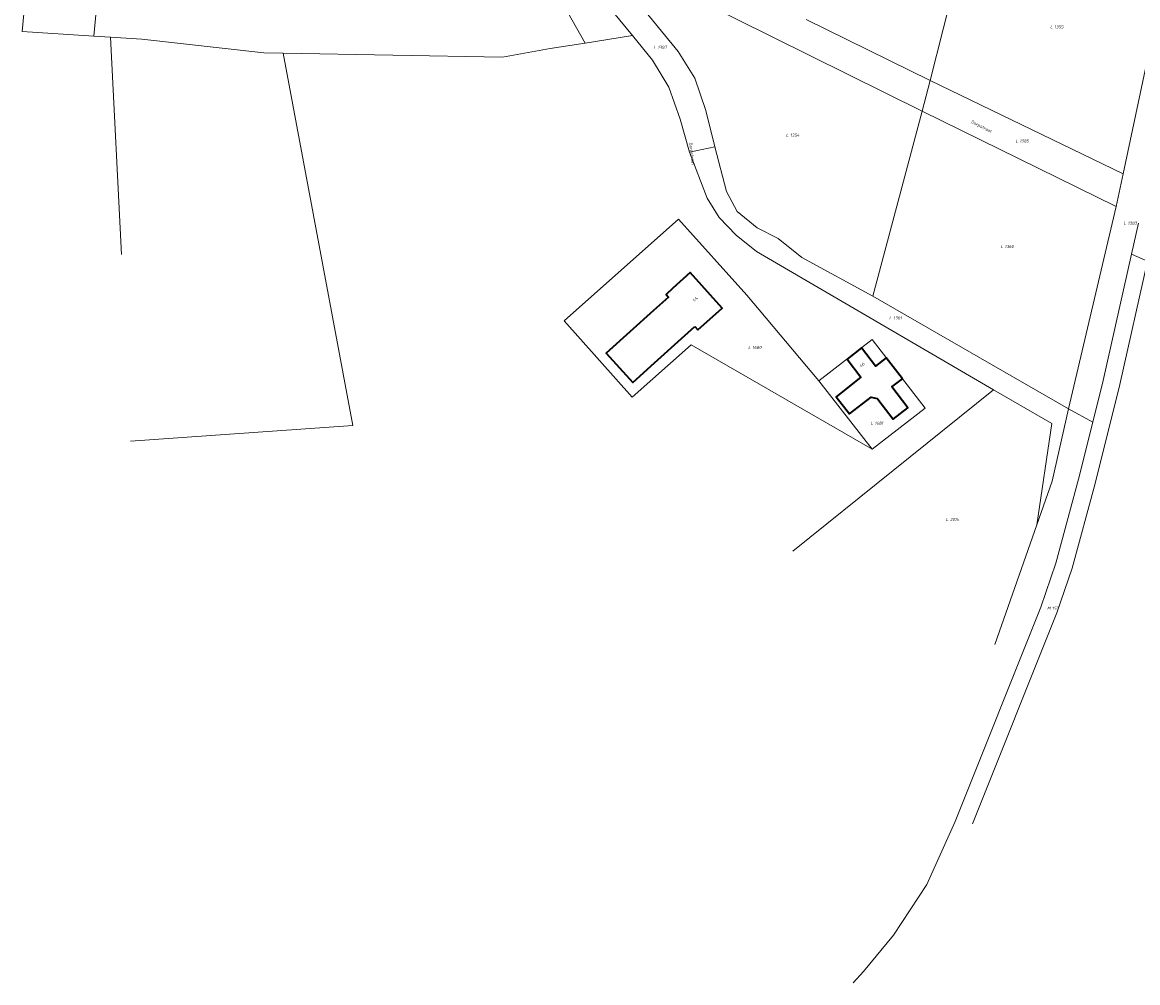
# Model space of a CAD drawing. Header units: metres. Extents: x 180383 to 183221, y 416441 to 418296.
# Tile 7 of 17: x 182358 to 182685, y 416441 to 416723. Entities that reach past the tile are written whole.
import ezdxf
from ezdxf.enums import TextEntityAlignment as Align
from ezdxf.lldxf.tags import DXFTag

# ---------------------------------------------------------------- set-up
doc = ezdxf.new("R2010")
doc.units = ezdxf.units.M
for name, color, linetype, lineweight in [('B-WE-KG-GRENS_PERCEEL-G', 150, 'KG-PERCEEL-SO', 18), ('B-WE-KG-GRENS_PERCEEL-S', 150, 'Continuous', 25), ('B-WE-OG-BEBOUWING-G', 7, 'Continuous', 35), ('B-WE-OG-BEBOUWING_HUISNUMMER-T18', 10, 'Continuous', 18), ('B-WE-OG-BEBOUWING_STRAATNAAM-T18', 10, 'Continuous', 18)]:
    doc.layers.add(name, color=color, linetype=linetype, lineweight=lineweight)
doc.styles.add('NLCS-ISO', font='NLCS-ISO.ttf')
doc.styles.add('NLCS-ISO-M500-T18', font='NLCS-ISO.ttf', dxfattribs={"height": 0.9})
tags = doc.linetypes.add('KG-PERCEEL-SO', pattern='A,5.5,-2,["P",Standard,S=1.8,R=0,X=-0.5,Y=-0.9],-2,5.5,-2,[5,NLCS.SHX,S=0.75,R=0,X=0,Y=0],-2', length=19).pattern_tags.tags
tags[6] = DXFTag(74, 10)

# ---------------------------------------------------------------- blocks, each defined once
blk = doc.blocks.new('SKG-PERCEELNUMMER-SO')
at = {"style": 'NLCS-ISO', "oblique": 10, "flags": 1}
for tag, p in [('GEMEENTECODE', (0, 2.55)), ('PERCEELGROOTTE', (0, -2.45))]:
    blk.add_attdef(tag, text='', height=1.8, dxfattribs=at).set_placement(p, align=Align.MIDDLE_CENTER)
at = {"style": 'NLCS-ISO', "oblique": 10}
blk.add_attdef('SECTIE', text='', height=1.8, dxfattribs=at).set_placement((-0.5, 0), align=Align.MIDDLE_RIGHT)
blk.add_attdef('PERCEELNUMMER', text='', height=1.8, dxfattribs=at).set_placement((0.5, 0), align=Align.MIDDLE_LEFT)

msp = doc.modelspace()

# ---------------------------------------------------------------- linework, layer by layer
at = {"layer": 'B-WE-KG-GRENS_PERCEEL-G', "flags": 128}
for points in [[(182506.915, 416755.872), (182536.946, 416719.236)], [(182358.012, 416720.472), (182360.929, 416751.76)], [(182360.929, 416751.76), (182381.173, 416741.946), (182379.037, 416719.096)], [(182624.264, 416706.105), (182635.716, 416751.384), (182693.85, 416739.593)], [(182524.224, 416746.686), (182550.405, 416714.623), (182555.231, 416706.767), (182558.491, 416697.314), (182561.133, 416686.589)], [(182693.85, 416739.593), (182680.905, 416678.659)], [(182523.113, 416717.078), (182511.696, 416737.417)], [(182621.983, 416697.089), (182556.219, 416729.706)], [(182587.902, 416724.018), (182624.264, 416706.105)], [(182358.012, 416720.472), (182379.037, 416719.096)], [(182379.037, 416719.096), (182383.873, 416718.779)], [(182383.873, 416718.779), (182393.047, 416718.179), (182428.888, 416714.241), (182434.516, 416714.135)], [(182387.059, 416654.981), (182383.873, 416718.779)], [(182434.516, 416714.135), (182498.887, 416712.925), (182512.871, 416715.48), (182523.113, 416717.078)], [(182536.946, 416719.236), (182523.113, 416717.078)], [(182536.946, 416719.236), (182542.842, 416712.014), (182547.668, 416704.158), (182550.928, 416694.705), (182553.717, 416685.089)], [(182389.793, 416600.223), (182454.955, 416604.807), (182434.516, 416714.135)], [(182621.983, 416697.089), (182624.264, 416706.105)], [(182624.264, 416706.105), (182680.905, 416678.659)], [(182621.983, 416697.089), (182607.444, 416642.796)], [(182621.983, 416697.089), (182678.867, 416669.089)], [(182553.717, 416685.089), (182561.133, 416686.589)], [(182553.717, 416685.089), (182558.917, 416671.544), (182562.455, 416665.888), (182567.41, 416660.722), (182573.311, 416655.881), (182642.832, 416615.334)], [(182561.133, 416686.589), (182564.589, 416673.5), (182567.654, 416667.682), (182573.555, 416662.841), (182579.723, 416659.68), (182586.612, 416654.122), (182607.444, 416642.796)], [(182678.867, 416669.089), (182680.905, 416678.659)], [(182664.87, 416609.713), (182678.867, 416669.089)], [(182550.447, 416665.375), (182516.938, 416635.566)], [(182550.447, 416665.375), (182570.488, 416643.069)], [(182685.408, 416664.227), (182683.376, 416655.165)], [(182636.731, 416487.989), (182661.473, 416549.858), (182665.91, 416563.01), (182672.671, 416587.848), (182679.928, 416616.912), (182688.032, 416653.073), (182683.376, 416655.165)], [(182683.376, 416655.165), (182675.068, 416618.061), (182672.016, 416605.837)], [(182570.488, 416643.069), (182591.663, 416617.994)], [(182607.444, 416642.796), (182664.87, 416609.713)], [(182516.938, 416635.566), (182536.863, 416613.15)], [(182536.863, 416613.15), (182554.164, 416628.545)], [(182554.164, 416628.545), (182607.294, 416597.898)], [(182591.663, 416617.994), (182607.248, 416630.059)], [(182607.248, 416630.059), (182622.801, 416609.889)], [(182642.832, 416615.334), (182583.996, 416567.98)], [(182591.663, 416617.994), (182607.294, 416597.898)], [(182642.832, 416615.334), (182660.013, 416605.393), (182655.557, 416575.658)], [(182622.801, 416609.889), (182607.294, 416597.898)], [(182664.87, 416609.713), (182660.031, 416588.474), (182655.557, 416575.658)], [(182664.87, 416609.713), (182672.016, 416605.837)], [(182672.016, 416605.837), (182667.831, 416589.078), (182661.132, 416564.467), (182656.775, 416551.578), (182631.618, 416488.671), (182623.354, 416470.172), (182613.585, 416455.32), (182604.719, 416444.669), (182601.68, 416441.357)], [(182643.306, 416540.567), (182655.557, 416575.658)]]:
    msp.add_lwpolyline(points, dxfattribs=at)
at = {"layer": 'B-WE-OG-BEBOUWING-G', "flags": 128}
for points in [[(182555.283, 416633.867), (182556.112, 416632.947), (182563.28, 416639.26), (182553.88, 416649.702), (182548.841, 416645.127), (182546.845, 416643.314), (182547.548, 416642.54), (182543.148, 416638.574), (182529.297, 416626.09), (182530.287, 416624.992), (182536.104, 416618.537), (182537.077, 416617.458), (182543.481, 416623.23), (182552.356, 416631.229)], [(182616.136, 416618.577), (182611.401, 416624.713), (182608.291, 416622.3), (182604.182, 416627.678), (182599.909, 416624.347), (182604.004, 416618.984), (182596.728, 416613.264), (182600.598, 416608.272), (182606.988, 416613.193), (182608.798, 416612.744), (182608.912, 416612.596), (182613.41, 416606.757), (182617.713, 416610.051), (182613.031, 416616.161)]]:
    msp.add_lwpolyline(points, close=True, dxfattribs=at)

# ---------------------------------------------------------------- block references
at = {"layer": 'B-WE-KG-GRENS_PERCEEL-S', "xscale": 0.5, "yscale": 0.5, "zscale": 0.5}
for p, values in [((182660.482, 416721.832), {'PERCEELNUMMER': '1355', 'SECTIE': 'L'}), ((182544.151, 416715.825), {'PERCEELNUMMER': '1387', 'SECTIE': 'L'}), ((182583, 416690.04), {'PERCEELNUMMER': '1354', 'SECTIE': 'L'}), ((182650.309, 416688.329), {'PERCEELNUMMER': '1385', 'SECTIE': 'L'}), ((182682.013, 416664.256), {'PERCEELNUMMER': '1383', 'SECTIE': 'L'}), ((182645.915, 416657.38), {'PERCEELNUMMER': '1360', 'SECTIE': 'L'}), ((182613.254, 416636.408), {'PERCEELNUMMER': '1361', 'SECTIE': 'L'}), ((182571.908, 416627.763), {'PERCEELNUMMER': '1680', 'SECTIE': 'L'}), ((182607.797, 416605.545), {'PERCEELNUMMER': '1681', 'SECTIE': 'L'}), ((182629.907, 416577.302), {'PERCEELNUMMER': '2015', 'SECTIE': 'L'}), ((182659.855, 416551.215), {'PERCEELNUMMER': '157', 'SECTIE': 'M'})]:
    msp.add_blockref('SKG-PERCEELNUMMER-SO', p, dxfattribs=at).add_auto_attribs(values)

# ---------------------------------------------------------------- texts
at = {"layer": 'B-WE-OG-BEBOUWING_HUISNUMMER-T18', "style": 'NLCS-ISO-M500-T18'}
for s, rotation, p in [('44', 42, (182555.4, 416641.959)), ('46', 37.9, (182604.351, 416622.674))]:
    msp.add_text(s, height=0.9, rotation=rotation, dxfattribs=at).set_placement(p, align=Align.MIDDLE)
at = {"layer": 'B-WE-OG-BEBOUWING_STRAATNAAM-T18', "style": 'NLCS-ISO-M500-T18'}
for rotation, p in [(332.7, (182639.31, 416692.458)), (277, (182554.309, 416684.551))]:
    msp.add_text('Dorpstraat', height=0.9, rotation=rotation, dxfattribs=at).set_placement(p, align=Align.MIDDLE)

doc.saveas('drawing.dxf')
